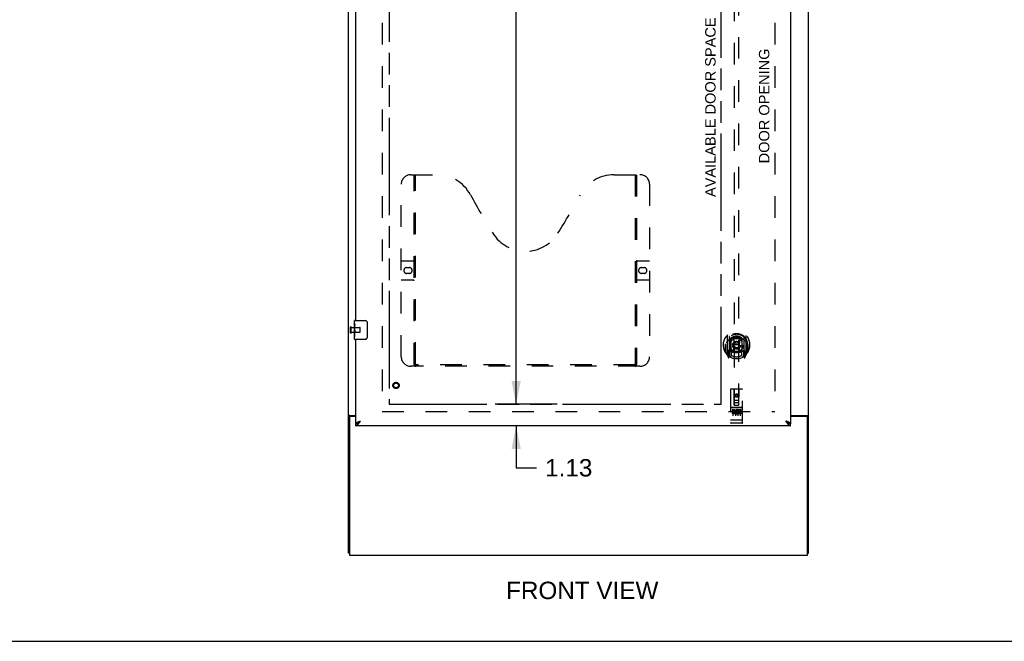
# Model space of a CAD drawing. Header units: inches. Extents: x 0 to 206, y 0 to 133.
# Tile 2 of 11: x 51 to 103, y 0 to 32. Entities that reach past the tile are written whole.
import ezdxf

# ---------------------------------------------------------------- set-up
doc = ezdxf.new("R2010")
doc.units = ezdxf.units.IN
doc.header["$LTSCALE"] = 11.303287
doc.header["$MEASUREMENT"] = 0
doc.linetypes.add('HIDDEN', pattern=[0.2, 0.1, -0.1])
doc.linetypes.add('PHANTOM', pattern=[0.8, 0.45, -0.05, 0.1, -0.05, 0.1, -0.05])
doc.layers.get('0').update_dxf_attribs({"linetype": 'CONTINUOUS'})
for name, color, linetype in [('02___PRT_ALL_AXES', 7, 'CONTINUOUS'), ('AVAILABLE_DOOR_SPACE', 7, 'CONTINUOUS'), ('DEFAULT_2', 8, 'HIDDEN'), ('DIMENSIONS', 7, 'CONTINUOUS')]:
    doc.layers.add(name, color=color, linetype=linetype)
doc.styles.get("Standard").update_dxf_attribs({"font": 'arial.ttf'})
doc.dimstyles.new('DIMSTYLE_1', dxfattribs={"dimtxt": 0.906681, "dimasz": 1.208908, "dimexe": 0.09, "dimexo": 0.07, "dimgap": 0.0375, "dimtad": 0, "dimtih": 1, "dimtoh": 1, "dimzin": 4, "dimdsep": 46, "dimtxsty": 'Standard', "dimblk": '_FILLED', "dimblk1": '_FILLED', "dimblk2": '_FILLED', "dimcen": 0.09, "dimazin": 1, "dimtfac": 1, "dimtdec": 3, "dimtofl": 0, "dimtmove": 0, "dimatfit": 3, "dimldrblk": '_FILLED', "dimfxl": 1, "dimtolj": 1, "dimtzin": 4, "dimarcsym": 0})

# ---------------------------------------------------------------- blocks, each defined once
blk = doc.blocks.new('_FILLED')
at = {"color": 0, "linetype": 'ByBlock'}
blk.add_solid([(0, 0), (-1, 0.2), (-1, -0.2)], dxfattribs=at)
blk = doc.blocks.new('*D15')
at = {"layer": 'DIMENSIONS', "color": 2, "linetype": 'Continuous'}
for p, q in [((79.424, 90.629), (76.197, 90.629)), ((77.285, 90.629), (77.285, 48.75)), ((77.285, 12.379), (77.285, 46.937)), ((79.424, 12.379), (76.197, 12.379))]:
    blk.add_line(p, q, dxfattribs=at)
at = {"layer": 'DIMENSIONS', "color": 2, "linetype": 'Continuous', "xscale": 1.2089077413, "yscale": 1.2089077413, "zscale": 1.2089077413}
for p, rotation in [((77.285, 90.629), 90), ((77.285, 12.379), 270)]:
    blk.add_blockref('_FILLED', p, dxfattribs=dict(at, rotation=rotation))
at = {"layer": 'DIMENSIONS', "color": 2, "linetype": 'Continuous', "insert": (77.285, 48.297), "char_height": 0.9067, "width": 3.16833, "attachment_point": 2, "line_spacing_factor": 0.9}
blk.add_mtext('78.25', dxfattribs=at)
blk = doc.blocks.new('*D16')
at = {"layer": 'DIMENSIONS', "color": 2, "linetype": 'Continuous'}
for p, q in [((77.285, 12.379), (77.285, 14.797)), ((79.424, 12.379), (76.197, 12.379)), ((77.285, 11.254), (77.285, 9.059)), ((77.285, 9.059), (78.343, 9.059))]:
    blk.add_line(p, q, dxfattribs=at)
at = {"layer": 'DIMENSIONS', "color": 2, "linetype": 'Continuous', "xscale": 1.2089077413, "yscale": 1.2089077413, "zscale": 1.2089077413}
for p, rotation in [((77.285, 12.379), 270), ((77.285, 11.254), 90)]:
    blk.add_blockref('_FILLED', p, dxfattribs=dict(at, rotation=rotation))
at = {"layer": 'DIMENSIONS', "color": 2, "linetype": 'Continuous', "insert": (78.797, 9.512), "char_height": 0.9067, "width": 2.46388, "attachment_point": 1, "line_spacing_factor": 0.9}
blk.add_mtext('1.13', dxfattribs=at)

msp = doc.modelspace()

# ---------------------------------------------------------------- linework, layer by layer
at = {"color": 3, "linetype": 'Continuous'}
for p, q in [((68.537, 4.608), (68.537, 94.4)), ((92.537, 4.608), (92.537, 94.4)), ((91.599, 91.65), (91.599, 11.358)), ((68.912, 16.754), (68.912, 39.254)), ((68.912, 11.358), (68.912, 15.754)), ((68.589, 11.684), (68.589, 4.504)), ((68.607, 11.796), (68.912, 11.796)), ((68.912, 11.744), (68.649, 11.744)), ((91.599, 11.796), (92.467, 11.796)), ((92.425, 11.744), (91.599, 11.744)), ((92.485, 4.504), (92.485, 11.684)), ((91.599, 11.254), (68.912, 11.254)), ((68.589, 4.504), (92.485, 4.504))]:
    msp.add_line(p, q, dxfattribs=at)
at = {"color": 7, "linetype": 'Continuous'}
for p, q in [((68.852, 16.593), (68.852, 16.739)), ((68.867, 16.754), (69.407, 16.754)), ((69.507, 16.654), (69.507, 15.854)), ((68.852, 16.335), (68.852, 16.369)), ((68.852, 16.138), (68.852, 16.17)), ((68.852, 15.769), (68.852, 15.908)), ((69.407, 15.754), (68.867, 15.754)), ((68.641, 11.755), (68.537, 11.755)), ((68.641, 11.744), (68.641, 11.755)), ((68.912, 11.254), (68.912, 11.358)), ((69.013, 11.386), (69.024, 11.393)), ((91.476, 11.399), (91.487, 11.393)), ((91.599, 11.254), (91.599, 11.358)), ((92.433, 11.755), (92.537, 11.755)), ((92.433, 11.755), (92.433, 11.744)), ((68.589, 4.608), (68.537, 4.608)), ((92.485, 4.608), (92.537, 4.608)), ((0, 0), (205.514, 0))]:
    msp.add_line(p, q, dxfattribs=at)
for points in [[(69.5, 16.69), (69.502, 16.684), (69.504, 16.678), (69.505, 16.672), (69.506, 16.666), (69.506, 16.66), (69.507, 16.654)], [(69.507, 15.854), (69.506, 15.847), (69.506, 15.841), (69.505, 15.835), (69.504, 15.829), (69.502, 15.823), (69.5, 15.818)], [(68.661, 11.773), (68.656, 11.77), (68.653, 11.769), (68.651, 11.768), (68.649, 11.766), (68.646, 11.765), (68.645, 11.763), (68.643, 11.762), (68.642, 11.76), (68.641, 11.759), (68.641, 11.757), (68.641, 11.755)], [(68.681, 11.796), (68.681, 11.794), (68.681, 11.792), (68.68, 11.79), (68.68, 11.788), (68.679, 11.786), (68.677, 11.785), (68.676, 11.783), (68.674, 11.781), (68.672, 11.78), (68.67, 11.778), (68.668, 11.777), (68.666, 11.776), (68.664, 11.774), (68.661, 11.773)], [(68.912, 11.358), (68.923, 11.358), (68.934, 11.359), (68.945, 11.361), (68.956, 11.363), (68.968, 11.367), (68.979, 11.371), (68.99, 11.375), (69.001, 11.38), (69.013, 11.386)], [(69.024, 11.393), (69.035, 11.399), (69.046, 11.407), (69.057, 11.415), (69.069, 11.423), (69.08, 11.432), (69.091, 11.441), (69.102, 11.45), (69.113, 11.46), (69.125, 11.47), (69.136, 11.48), (69.147, 11.49), (69.158, 11.5)], [(69.028, 11.395), (69.031, 11.4), (69.037, 11.408), (69.043, 11.415), (69.05, 11.422), (69.057, 11.429), (69.066, 11.436), (69.074, 11.443), (69.084, 11.45), (69.093, 11.457), (69.104, 11.465), (69.114, 11.472), (69.125, 11.479), (69.136, 11.486), (69.147, 11.493), (69.158, 11.5)], [(91.353, 11.5), (91.364, 11.49), (91.375, 11.48), (91.386, 11.47), (91.397, 11.46), (91.409, 11.45), (91.42, 11.441), (91.431, 11.432), (91.442, 11.423), (91.454, 11.415), (91.465, 11.407), (91.476, 11.399)], [(91.483, 11.395), (91.48, 11.4), (91.474, 11.408), (91.468, 11.415), (91.461, 11.422), (91.453, 11.429), (91.445, 11.436), (91.436, 11.443), (91.427, 11.45), (91.417, 11.457), (91.407, 11.465), (91.397, 11.472), (91.386, 11.479), (91.375, 11.486), (91.364, 11.493), (91.353, 11.5)], [(91.487, 11.393), (91.498, 11.386), (91.51, 11.38), (91.521, 11.375), (91.532, 11.371), (91.543, 11.367), (91.554, 11.363), (91.566, 11.361), (91.577, 11.359), (91.588, 11.358), (91.599, 11.358)], [(92.392, 11.796), (92.392, 11.794), (92.393, 11.792), (92.393, 11.79), (92.394, 11.788), (92.395, 11.786), (92.396, 11.785), (92.397, 11.783), (92.399, 11.781), (92.401, 11.78), (92.403, 11.778), (92.405, 11.777), (92.407, 11.776), (92.41, 11.774), (92.412, 11.773), (92.417, 11.77)], [(92.417, 11.77), (92.42, 11.769), (92.422, 11.768), (92.425, 11.766), (92.427, 11.765), (92.429, 11.763), (92.43, 11.762), (92.431, 11.76), (92.432, 11.759), (92.433, 11.757), (92.433, 11.755)]]:
    msp.add_lwpolyline(points, dxfattribs=at)
at = {"color": 3, "linetype": 'Continuous'}
for points in [[(68.572, 11.782), (68.568, 11.78), (68.564, 11.779), (68.561, 11.778), (68.557, 11.776), (68.554, 11.775), (68.551, 11.773), (68.549, 11.772), (68.546, 11.77), (68.544, 11.769), (68.542, 11.767), (68.54, 11.765), (68.539, 11.763), (68.538, 11.761), (68.537, 11.76), (68.537, 11.758), (68.537, 11.755)], [(68.607, 11.796), (68.604, 11.795), (68.602, 11.793), (68.599, 11.792), (68.596, 11.79), (68.592, 11.789), (68.588, 11.787), (68.584, 11.786), (68.58, 11.784), (68.572, 11.782)], [(68.912, 11.358), (68.912, 11.364), (68.914, 11.37), (68.916, 11.376), (68.92, 11.381), (68.925, 11.387), (68.93, 11.393), (68.937, 11.399), (68.945, 11.405), (68.953, 11.411), (68.963, 11.417), (68.973, 11.423), (68.984, 11.429), (68.996, 11.435), (69.008, 11.441)], [(68.912, 11.254), (68.923, 11.254), (68.934, 11.256), (68.945, 11.259), (68.956, 11.264), (68.968, 11.269), (68.979, 11.276), (68.99, 11.284), (69.001, 11.293), (69.013, 11.303), (69.024, 11.314), (69.035, 11.326), (69.046, 11.339), (69.057, 11.352)], [(69.008, 11.441), (69.021, 11.447), (69.035, 11.453), (69.049, 11.459), (69.064, 11.465), (69.079, 11.471), (69.094, 11.476), (69.11, 11.482), (69.126, 11.488), (69.142, 11.494), (69.158, 11.5)], [(69.057, 11.352), (69.069, 11.367), (69.08, 11.382), (69.091, 11.398), (69.102, 11.414), (69.113, 11.431), (69.125, 11.448), (69.136, 11.465), (69.147, 11.483), (69.158, 11.5)], [(91.503, 11.441), (91.49, 11.447), (91.476, 11.453), (91.462, 11.459), (91.447, 11.465), (91.432, 11.471), (91.416, 11.476), (91.401, 11.482), (91.385, 11.488), (91.369, 11.494), (91.353, 11.5)], [(91.353, 11.5), (91.364, 11.483), (91.375, 11.465), (91.386, 11.448), (91.397, 11.431), (91.409, 11.414), (91.42, 11.398), (91.431, 11.382), (91.442, 11.367)], [(91.442, 11.367), (91.454, 11.352), (91.465, 11.339), (91.476, 11.326), (91.487, 11.314), (91.498, 11.303), (91.51, 11.293), (91.521, 11.284), (91.532, 11.276), (91.543, 11.269), (91.554, 11.264), (91.566, 11.259), (91.577, 11.256), (91.588, 11.254), (91.599, 11.254)], [(91.599, 11.358), (91.599, 11.364), (91.597, 11.37), (91.594, 11.376), (91.591, 11.381), (91.586, 11.387), (91.58, 11.393), (91.574, 11.399), (91.566, 11.405), (91.558, 11.411), (91.548, 11.417), (91.538, 11.423), (91.527, 11.429), (91.515, 11.435), (91.503, 11.441)], [(92.467, 11.796), (92.469, 11.795), (92.471, 11.793), (92.474, 11.792), (92.477, 11.79), (92.481, 11.789), (92.485, 11.787), (92.489, 11.786), (92.493, 11.784)], [(92.493, 11.784), (92.501, 11.782), (92.505, 11.78), (92.509, 11.779), (92.513, 11.778), (92.516, 11.776), (92.519, 11.775), (92.522, 11.773), (92.525, 11.772), (92.527, 11.77), (92.53, 11.768), (92.532, 11.767), (92.533, 11.765), (92.534, 11.763), (92.535, 11.761), (92.536, 11.76), (92.537, 11.758), (92.537, 11.755)]]:
    msp.add_lwpolyline(points, dxfattribs=at)
at = {"color": 7, "linetype": 'Continuous'}
for centre, radius, start, end in [((68.867, 16.739), 0.015, 90, 180), ((69.407, 16.654), 0.1, 21.1999, 90), ((68.867, 15.769), 0.015, 180, 270), ((69.407, 15.854), 0.1, 270, 338.8001)]:
    msp.add_arc(centre, radius, start, end, dxfattribs=at)
at = {"color": 3, "linetype": 'Continuous'}
for centre, start, end in [((68.649, 11.684), 90, 180), ((92.425, 11.684), 0, 90)]:
    msp.add_arc(centre, 0.06, start, end, dxfattribs=at)
at = {"layer": '02___PRT_ALL_AXES', "color": 7, "linetype": 'Continuous'}
for p, q in [((68.852, 16.593), (68.852, 16.739)), ((68.852, 16.335), (68.852, 16.592)), ((68.857, 16.537), (68.852, 16.537)), ((68.859, 16.369), (68.859, 16.505)), ((68.852, 16.369), (68.859, 16.369)), ((68.852, 15.769), (68.852, 16.333)), ((68.853, 16.306), (68.852, 16.306)), ((68.852, 16.174), (68.858, 16.174)), ((68.852, 16.138), (68.859, 16.138)), ((68.852, 16.075), (68.859, 16.075)), ((68.853, 16.308), (68.855, 16.286)), ((68.859, 15.908), (68.859, 16.138)), ((68.852, 15.908), (68.859, 15.908))]:
    msp.add_line(p, q, dxfattribs=at)
at = {"layer": '02___PRT_ALL_AXES', "color": 8, "linetype": 'HIDDEN'}
for p, q in [((68.684, 16.378), (69.131, 16.378)), ((68.684, 16.13), (68.684, 16.378)), ((68.684, 16.13), (69.131, 16.13)), ((89.069, 12.214), (88.504, 12.214)), ((88.642, 12.092), (88.55, 12.092)), ((88.55, 12.092), (88.55, 12.05)), ((88.642, 12.05), (88.55, 12.05)), ((88.646, 12.006), (88.6, 12.006)), ((88.642, 11.965), (88.614, 11.965)), ((88.706, 11.921), (88.614, 11.921)), ((88.706, 11.879), (88.614, 11.879)), ((88.706, 11.921), (88.706, 11.879)), ((88.838, 11.927), (88.855, 11.888)), ((88.862, 12.057), (88.849, 12.038)), ((88.859, 12.082), (88.862, 12.08)), ((89.019, 12.092), (88.862, 12.092)), ((88.862, 12.092), (88.862, 12.08)), ((88.862, 12.057), (88.862, 11.879)), ((89.019, 11.879), (88.862, 11.879)), ((89.019, 12.05), (88.905, 12.05)), ((88.905, 12.05), (88.905, 12.006)), ((88.997, 12.006), (88.905, 12.006)), ((88.997, 11.964), (88.905, 11.964)), ((88.905, 11.964), (88.905, 11.921)), ((89.019, 11.921), (88.905, 11.921)), ((88.997, 12.006), (88.997, 11.964)), ((89.019, 12.092), (89.019, 12.05)), ((89.019, 11.921), (89.019, 11.879)), ((89.069, 11.386), (88.504, 11.386))]:
    msp.add_line(p, q, dxfattribs=at)
at = {"layer": '02___PRT_ALL_AXES', "color": 7, "linetype": 'Continuous'}
for points in [[(68.852, 16.593), (68.852, 16.589), (68.852, 16.585), (68.853, 16.579), (68.854, 16.566)], [(68.854, 16.566), (68.855, 16.558), (68.856, 16.55), (68.857, 16.542)], [(68.857, 16.542), (68.858, 16.533), (68.858, 16.524), (68.858, 16.515), (68.859, 16.505)], [(68.852, 16.335), (68.852, 16.327), (68.852, 16.318), (68.853, 16.308)], [(68.855, 16.286), (68.856, 16.274), (68.857, 16.262), (68.858, 16.25), (68.858, 16.237), (68.858, 16.225), (68.859, 16.212), (68.858, 16.199), (68.858, 16.186), (68.858, 16.174), (68.857, 16.161), (68.856, 16.149)]]:
    msp.add_lwpolyline(points, dxfattribs=at)
at = {"layer": '02___PRT_ALL_AXES', "color": 8, "linetype": 'HIDDEN'}
for centre, radius in [((71.016, 13.358), 0.124), ((88.787, 12.831), 0.085)]:
    msp.add_circle(centre, radius, dxfattribs=at)
for centre, radius, start, end in [((88.614, 11.943), 0.0644, 102.2995, 270.0775), ((88.614, 11.943), 0.0219, 89.9011, 270), ((88.642, 12.029), 0.0635, 270, 90), ((88.642, 12.028), 0.0219, 280.307, 90), ((88.813, 11.986), 0.107, 64.2636, 293.4027), ((88.813, 11.986), 0.0639, 54.8895, 293.4026)]:
    msp.add_arc(centre, radius, start, end, dxfattribs=at)
at = {"layer": '02___PRT_ALL_AXES', "color": 7, "linetype": 'Continuous'}
msp.add_ellipse((69.115, 16.17), major_axis=(0.263, 0), ratio=0.432808, start_param=3.141593, end_param=3.321581, dxfattribs=at)
at = {"layer": 'AVAILABLE_DOOR_SPACE', "color": 4, "linetype": 'PHANTOM'}
for p, q in [((70.662, 90.629), (70.662, 12.379)), ((87.974, 12.379), (87.974, 44.803)), ((70.662, 12.379), (80.24, 12.379)), ((80.24, 12.383), (80.27, 12.383)), ((80.24, 12.379), (80.24, 12.383)), ((80.27, 12.383), (80.27, 12.379)), ((80.27, 12.379), (87.974, 12.379))]:
    msp.add_line(p, q, dxfattribs=at)
at = {"layer": 'DEFAULT_2', "color": 8, "linetype": 'HIDDEN'}
for p, q in [((70.287, 91.056), (70.287, 11.952)), ((90.787, 91.056), (90.787, 11.952)), ((88.662, 49.333), (88.662, 12.331)), ((88.912, 12.331), (88.912, 49.333)), ((71.786, 24.358), (73.141, 24.358)), ((71.961, 14.448), (71.961, 24.358)), ((72.041, 14.478), (72.041, 24.358)), ((82.391, 24.358), (83.746, 24.358)), ((83.491, 24.358), (83.491, 14.478)), ((83.571, 24.358), (83.571, 14.448)), ((71.286, 14.858), (71.286, 23.858)), ((84.246, 23.858), (84.246, 14.858)), ((71.286, 19.858), (71.921, 19.858)), ((83.611, 19.858), (84.246, 19.858)), ((71.572, 19.508), (71.709, 19.508)), ((71.709, 19.208), (71.572, 19.208)), ((83.822, 19.508), (83.959, 19.508)), ((83.959, 19.208), (83.822, 19.208)), ((71.921, 18.858), (71.286, 18.858)), ((84.246, 18.858), (83.611, 18.858)), ((68.641, 16.112), (68.641, 16.396)), ((68.684, 16.112), (68.684, 16.396)), ((69.141, 16.14), (69.141, 16.368)), ((88.287, 15.959), (88.287, 14.991)), ((89.287, 14.991), (89.287, 15.959)), ((88.204, 15.475), (88.219, 15.475)), ((88.204, 15.475), (88.204, 15.087)), ((88.212, 15.522), (88.212, 15.525)), ((88.212, 15.064), (88.212, 15.522)), ((88.404, 15.905), (88.404, 14.889)), ((88.412, 15.88), (88.412, 14.877)), ((88.504, 15.157), (88.504, 15.788)), ((88.512, 15.841), (88.512, 15.738)), ((88.624, 15.815), (88.654, 15.475)), ((88.624, 15.131), (88.654, 15.475)), ((88.919, 15.475), (88.654, 15.475)), ((88.949, 15.815), (88.919, 15.475)), ((88.95, 15.131), (88.919, 15.475)), ((89.062, 15.738), (89.062, 15.841)), ((89.069, 15.788), (89.069, 15.157)), ((89.162, 15.88), (89.162, 14.877)), ((89.169, 15.905), (89.169, 14.889)), ((89.369, 15.475), (89.354, 15.475)), ((89.362, 15.522), (89.361, 15.525)), ((89.362, 15.064), (89.362, 15.522)), ((89.369, 15.475), (89.369, 15.087)), ((88.291, 14.981), (88.361, 14.805)), ((88.404, 15.146), (88.344, 15.146)), ((88.344, 15.146), (88.344, 14.996)), ((88.344, 14.996), (88.412, 14.996)), ((88.382, 15.05), (88.352, 15.004)), ((88.482, 14.827), (88.412, 14.936)), ((88.414, 15.109), (88.414, 14.902)), ((88.504, 15.147), (88.432, 15.147)), ((88.5, 15.129), (88.434, 15.129)), ((88.512, 15.177), (88.512, 14.924)), ((89.062, 14.924), (89.062, 15.177)), ((89.142, 15.147), (89.069, 15.147)), ((89.139, 15.129), (89.073, 15.129)), ((89.162, 14.936), (89.092, 14.827)), ((89.159, 14.902), (89.159, 15.109)), ((89.162, 14.996), (89.229, 14.996)), ((89.229, 15.146), (89.169, 15.146)), ((89.221, 15.004), (89.191, 15.05)), ((89.212, 14.805), (89.282, 14.981)), ((89.229, 14.996), (89.229, 15.146)), ((83.487, 14.438), (72.044, 14.438)), ((88.383, 14.886), (88.383, 14.885)), ((88.383, 14.885), (88.387, 14.882)), ((88.39, 14.808), (88.404, 14.889)), ((89.169, 14.889), (89.183, 14.808)), ((89.19, 14.885), (89.191, 14.886)), ((89.19, 14.885), (89.191, 14.886)), ((89.19, 14.885), (89.19, 14.885)), ((83.746, 14.358), (71.786, 14.358)), ((88.474, 13.141), (88.474, 11.416)), ((89.069, 13.171), (88.504, 13.171)), ((88.66, 12.331), (88.657, 13.141)), ((88.787, 12.904), (88.724, 12.868)), ((88.724, 12.868), (88.734, 12.862)), ((88.724, 12.868), (88.724, 12.795)), ((88.787, 12.892), (88.734, 12.862)), ((88.734, 12.862), (88.734, 12.801)), ((88.849, 12.868), (88.787, 12.904)), ((88.787, 12.904), (88.787, 12.892)), ((88.839, 12.862), (88.787, 12.892)), ((88.849, 12.868), (88.839, 12.862)), ((88.839, 12.801), (88.839, 12.862)), ((88.849, 12.795), (88.849, 12.868)), ((88.913, 12.331), (88.917, 13.141)), ((89.099, 11.416), (89.099, 13.141)), ((88.659, 12.581), (88.914, 12.581)), ((88.66, 12.331), (88.662, 12.331)), ((88.662, 12.331), (88.912, 12.331)), ((88.872, 12.456), (88.702, 12.456)), ((88.724, 12.795), (88.734, 12.801)), ((88.724, 12.795), (88.787, 12.759)), ((88.734, 12.801), (88.787, 12.771)), ((88.787, 12.771), (88.839, 12.801)), ((88.787, 12.759), (88.849, 12.795)), ((88.787, 12.759), (88.787, 12.771)), ((88.849, 12.795), (88.839, 12.801)), ((88.912, 12.331), (88.913, 12.331)), ((70.287, 12.004), (90.787, 12.004)), ((88.504, 12.214), (89.069, 12.214)), ((88.576, 12.198), (88.748, 12.198)), ((88.599, 12.083), (88.599, 11.777)), ((88.724, 12.083), (88.724, 11.777)), ((88.826, 12.198), (88.998, 12.198)), ((88.849, 12.083), (88.849, 11.777)), ((88.974, 12.083), (88.974, 11.777)), ((88.492, 11.545), (88.491, 11.545)), ((88.493, 11.545), (88.492, 11.545)), ((88.494, 11.545), (88.493, 11.545)), ((88.493, 11.545), (88.493, 11.545)), ((88.495, 11.545), (88.494, 11.545)), ((88.496, 11.545), (88.495, 11.545)), ((88.497, 11.544), (88.496, 11.545)), ((88.498, 11.544), (88.497, 11.544)), ((88.497, 11.544), (88.497, 11.544)), ((88.499, 11.544), (88.498, 11.544)), ((88.5, 11.544), (88.499, 11.544)), ((88.501, 11.544), (88.5, 11.544)), ((88.502, 11.544), (88.501, 11.544)), ((88.503, 11.544), (88.502, 11.544)), ((88.502, 11.544), (88.502, 11.544)), ((88.504, 11.544), (88.503, 11.544)), ((89.07, 11.544), (88.504, 11.544)), ((88.754, 11.386), (88.569, 11.386)), ((89.004, 11.386), (88.819, 11.386)), ((89.07, 11.544), (89.071, 11.544)), ((89.07, 11.544), (89.07, 11.544)), ((89.071, 11.544), (89.072, 11.544)), ((89.072, 11.544), (89.073, 11.544)), ((89.073, 11.544), (89.074, 11.544)), ((89.074, 11.544), (89.075, 11.544)), ((89.075, 11.544), (89.076, 11.544)), ((89.075, 11.544), (89.075, 11.544)), ((89.076, 11.544), (89.077, 11.544)), ((89.077, 11.544), (89.078, 11.545)), ((89.078, 11.545), (89.079, 11.545)), ((89.079, 11.545), (89.08, 11.545)), ((89.079, 11.545), (89.079, 11.545)), ((89.08, 11.545), (89.081, 11.545)), ((89.081, 11.545), (89.082, 11.545)), ((89.082, 11.545), (89.083, 11.545)), ((89.083, 11.545), (89.083, 11.545))]:
    msp.add_line(p, q, dxfattribs=at)
for points in [[(88.332, 15.69), (88.331, 15.689), (88.329, 15.688), (88.328, 15.686), (88.326, 15.685), (88.325, 15.683), (88.323, 15.682), (88.321, 15.68), (88.319, 15.678), (88.318, 15.676), (88.316, 15.675), (88.314, 15.673), (88.312, 15.671), (88.31, 15.668), (88.308, 15.666), (88.306, 15.664), (88.304, 15.662), (88.302, 15.659), (88.3, 15.657), (88.298, 15.654), (88.296, 15.651), (88.294, 15.648), (88.292, 15.645), (88.289, 15.642), (88.287, 15.639), (88.284, 15.636), (88.282, 15.632), (88.28, 15.629), (88.277, 15.625), (88.274, 15.621), (88.272, 15.617), (88.269, 15.613), (88.266, 15.608), (88.263, 15.604), (88.26, 15.599), (88.257, 15.594), (88.254, 15.589)], [(88.599, 15.832), (88.604, 15.833), (88.61, 15.835), (88.615, 15.836), (88.62, 15.838), (88.626, 15.839), (88.631, 15.84), (88.637, 15.841), (88.642, 15.843), (88.648, 15.844), (88.653, 15.845), (88.659, 15.846), (88.664, 15.847), (88.67, 15.848), (88.675, 15.849), (88.681, 15.85), (88.686, 15.85), (88.692, 15.851), (88.697, 15.852), (88.703, 15.853), (88.708, 15.853), (88.714, 15.854), (88.72, 15.855), (88.725, 15.855), (88.731, 15.855), (88.736, 15.856), (88.742, 15.856), (88.748, 15.857), (88.753, 15.857), (88.759, 15.857), (88.764, 15.857), (88.77, 15.858), (88.775, 15.858), (88.781, 15.858), (88.787, 15.858), (88.792, 15.858), (88.798, 15.858), (88.803, 15.858), (88.809, 15.857), (88.815, 15.857), (88.82, 15.857), (88.826, 15.857), (88.831, 15.856), (88.837, 15.856), (88.843, 15.855), (88.848, 15.855), (88.854, 15.855), (88.859, 15.854), (88.865, 15.853), (88.87, 15.853), (88.876, 15.852), (88.882, 15.851), (88.887, 15.85), (88.893, 15.85), (88.898, 15.849), (88.904, 15.848), (88.909, 15.847), (88.915, 15.846), (88.92, 15.845), (88.926, 15.844), (88.931, 15.843), (88.937, 15.841), (88.942, 15.84), (88.948, 15.839), (88.953, 15.838), (88.958, 15.836), (88.964, 15.835), (88.969, 15.833), (88.975, 15.832)], [(89.319, 15.589), (89.316, 15.594), (89.313, 15.599), (89.31, 15.604), (89.307, 15.608), (89.304, 15.613), (89.302, 15.617), (89.299, 15.621), (89.296, 15.625), (89.294, 15.629), (89.291, 15.632), (89.289, 15.636), (89.286, 15.639), (89.284, 15.642), (89.282, 15.645), (89.28, 15.648), (89.277, 15.651), (89.275, 15.654), (89.273, 15.657), (89.271, 15.659), (89.269, 15.662), (89.267, 15.664), (89.265, 15.666), (89.263, 15.668), (89.261, 15.671), (89.259, 15.673), (89.257, 15.675), (89.256, 15.676), (89.254, 15.678), (89.252, 15.68), (89.25, 15.682), (89.249, 15.683), (89.247, 15.685), (89.246, 15.686), (89.244, 15.688), (89.243, 15.689), (89.241, 15.69)], [(71.951, 14.478), (71.967, 14.467), (71.983, 14.457), (71.999, 14.449), (72.014, 14.443), (72.029, 14.439), (72.044, 14.438)], [(83.487, 14.438), (83.502, 14.439), (83.517, 14.443), (83.533, 14.449), (83.549, 14.457), (83.565, 14.467), (83.581, 14.478)], [(88.569, 12.197), (88.569, 12.197), (88.569, 12.197), (88.569, 12.197), (88.57, 12.197), (88.57, 12.197), (88.57, 12.197), (88.57, 12.197), (88.57, 12.197), (88.57, 12.197), (88.57, 12.197), (88.57, 12.197), (88.57, 12.198), (88.57, 12.198), (88.571, 12.198), (88.571, 12.198), (88.571, 12.198), (88.571, 12.198), (88.571, 12.198), (88.571, 12.198), (88.571, 12.198), (88.571, 12.198), (88.572, 12.198), (88.572, 12.198), (88.572, 12.198), (88.572, 12.198), (88.572, 12.198), (88.572, 12.198), (88.572, 12.198), (88.573, 12.198), (88.573, 12.198), (88.573, 12.198), (88.573, 12.198), (88.573, 12.198), (88.573, 12.198), (88.574, 12.198), (88.574, 12.198), (88.574, 12.198), (88.574, 12.198), (88.574, 12.198), (88.575, 12.198), (88.575, 12.198), (88.575, 12.198), (88.575, 12.198), (88.575, 12.198), (88.576, 12.198)], [(88.748, 12.198), (88.748, 12.198), (88.748, 12.198), (88.748, 12.198), (88.748, 12.198), (88.749, 12.198), (88.749, 12.198), (88.749, 12.198), (88.749, 12.198), (88.749, 12.198), (88.75, 12.198), (88.75, 12.198), (88.75, 12.198), (88.75, 12.198), (88.75, 12.198), (88.75, 12.198), (88.751, 12.198), (88.751, 12.198), (88.751, 12.198), (88.751, 12.198), (88.751, 12.198), (88.751, 12.198), (88.751, 12.198), (88.752, 12.198), (88.752, 12.198), (88.752, 12.198), (88.752, 12.198), (88.752, 12.198), (88.752, 12.198), (88.752, 12.198), (88.753, 12.198), (88.753, 12.198), (88.753, 12.198), (88.753, 12.198), (88.753, 12.198), (88.753, 12.197), (88.753, 12.197), (88.753, 12.197), (88.753, 12.197), (88.754, 12.197), (88.754, 12.197), (88.754, 12.197), (88.754, 12.197), (88.754, 12.197), (88.754, 12.197), (88.754, 12.197), (88.754, 12.197)], [(88.819, 12.197), (88.819, 12.197), (88.819, 12.197), (88.819, 12.197), (88.82, 12.197), (88.82, 12.197), (88.82, 12.197), (88.82, 12.197), (88.82, 12.197), (88.82, 12.197), (88.82, 12.197), (88.82, 12.197), (88.82, 12.198), (88.82, 12.198), (88.821, 12.198), (88.821, 12.198), (88.821, 12.198), (88.821, 12.198), (88.821, 12.198), (88.821, 12.198), (88.821, 12.198), (88.821, 12.198), (88.822, 12.198), (88.822, 12.198), (88.822, 12.198), (88.822, 12.198), (88.822, 12.198), (88.822, 12.198), (88.822, 12.198), (88.823, 12.198), (88.823, 12.198), (88.823, 12.198), (88.823, 12.198), (88.823, 12.198), (88.823, 12.198), (88.824, 12.198), (88.824, 12.198), (88.824, 12.198), (88.824, 12.198), (88.824, 12.198), (88.825, 12.198), (88.825, 12.198), (88.825, 12.198), (88.825, 12.198), (88.825, 12.198), (88.826, 12.198)], [(88.998, 12.198), (88.998, 12.198), (88.998, 12.198), (88.998, 12.198), (88.998, 12.198), (88.999, 12.198), (88.999, 12.198), (88.999, 12.198), (88.999, 12.198), (88.999, 12.198), (89, 12.198), (89, 12.198), (89, 12.198), (89, 12.198), (89, 12.198), (89, 12.198), (89.001, 12.198), (89.001, 12.198), (89.001, 12.198), (89.001, 12.198), (89.001, 12.198), (89.001, 12.198), (89.001, 12.198), (89.002, 12.198), (89.002, 12.198), (89.002, 12.198), (89.002, 12.198), (89.002, 12.198), (89.002, 12.198), (89.002, 12.198), (89.003, 12.198), (89.003, 12.198), (89.003, 12.198), (89.003, 12.198), (89.003, 12.198), (89.003, 12.197), (89.003, 12.197), (89.003, 12.197), (89.003, 12.197), (89.004, 12.197), (89.004, 12.197), (89.004, 12.197), (89.004, 12.197), (89.004, 12.197), (89.004, 12.197), (89.004, 12.197), (89.004, 12.197)], [(88.491, 11.545), (88.49, 11.545), (88.49, 11.545), (88.49, 11.545), (88.489, 11.545), (88.489, 11.545), (88.489, 11.545), (88.488, 11.545), (88.488, 11.545), (88.487, 11.545), (88.487, 11.546), (88.487, 11.546), (88.486, 11.546), (88.486, 11.546), (88.486, 11.546), (88.485, 11.546), (88.485, 11.546), (88.485, 11.546), (88.484, 11.546), (88.484, 11.546), (88.484, 11.546), (88.484, 11.546), (88.483, 11.546), (88.483, 11.546), (88.483, 11.546), (88.482, 11.547), (88.482, 11.547), (88.482, 11.547), (88.482, 11.547), (88.481, 11.547), (88.481, 11.547), (88.481, 11.547), (88.48, 11.547), (88.48, 11.547), (88.48, 11.547), (88.48, 11.547), (88.479, 11.547), (88.479, 11.548), (88.479, 11.548), (88.479, 11.548), (88.479, 11.548), (88.478, 11.548), (88.478, 11.548), (88.478, 11.548), (88.478, 11.548), (88.478, 11.548), (88.477, 11.548), (88.477, 11.548), (88.477, 11.549), (88.477, 11.549), (88.477, 11.549), (88.476, 11.549), (88.476, 11.549), (88.476, 11.549), (88.476, 11.549), (88.476, 11.549), (88.476, 11.549), (88.476, 11.549), (88.475, 11.55), (88.475, 11.55), (88.475, 11.55), (88.475, 11.55), (88.475, 11.55), (88.475, 11.55), (88.475, 11.55), (88.475, 11.55), (88.475, 11.55), (88.475, 11.55), (88.475, 11.551), (88.474, 11.551), (88.474, 11.551), (88.474, 11.551), (88.474, 11.551), (88.474, 11.551), (88.474, 11.551), (88.474, 11.551), (88.474, 11.551), (88.474, 11.551), (88.474, 11.552), (88.474, 11.552)], [(89.083, 11.545), (89.084, 11.545), (89.084, 11.545), (89.084, 11.545), (89.085, 11.545), (89.085, 11.545), (89.085, 11.545), (89.086, 11.545), (89.086, 11.546), (89.087, 11.546), (89.087, 11.546), (89.087, 11.546), (89.088, 11.546), (89.088, 11.546), (89.088, 11.546), (89.089, 11.546), (89.089, 11.546), (89.089, 11.546), (89.089, 11.546), (89.09, 11.546), (89.09, 11.546), (89.09, 11.546), (89.091, 11.546), (89.091, 11.547), (89.091, 11.547), (89.092, 11.547), (89.092, 11.547), (89.092, 11.547), (89.092, 11.547), (89.093, 11.547), (89.093, 11.547), (89.093, 11.547), (89.093, 11.547), (89.094, 11.547), (89.094, 11.547), (89.094, 11.548), (89.094, 11.548), (89.095, 11.548), (89.095, 11.548), (89.095, 11.548), (89.095, 11.548), (89.095, 11.548), (89.096, 11.548), (89.096, 11.548), (89.096, 11.548), (89.096, 11.548), (89.096, 11.549), (89.097, 11.549), (89.097, 11.549), (89.097, 11.549), (89.097, 11.549), (89.097, 11.549), (89.097, 11.549), (89.097, 11.549), (89.098, 11.549), (89.098, 11.549), (89.098, 11.55), (89.098, 11.55), (89.098, 11.55), (89.098, 11.55), (89.098, 11.55), (89.098, 11.55), (89.099, 11.55), (89.099, 11.55), (89.099, 11.55), (89.099, 11.55), (89.099, 11.551), (89.099, 11.551), (89.099, 11.551), (89.099, 11.551), (89.099, 11.551), (89.099, 11.551), (89.099, 11.551), (89.099, 11.551), (89.099, 11.551), (89.099, 11.551), (89.099, 11.552), (89.099, 11.552)]]:
    msp.add_lwpolyline(points, dxfattribs=at)
for centre, radius in [((88.787, 15.457), 0.35), ((88.787, 15.457), 0.335), ((88.787, 15.457), 0.205), ((88.787, 15.457), 0.133), ((71.016, 13.358), 0.164), ((71.016, 13.358), 0.124), ((88.787, 12.831), 0.0845)]:
    msp.add_circle(centre, radius, dxfattribs=at)
for centre, radius, start, end in [((71.786, 23.858), 0.5, 90, 180), ((73.141, 22.358), 2, 28.4813, 90), ((82.391, 22.358), 2, 90, 151.5187), ((83.746, 23.858), 0.5, 0, 90), ((109.449, 42.056), 39.307, 208.4813, 211.8705), ((46.083, 42.056), 39.307, 328.1295, 331.5187), ((77.766, 22.358), 2, 211.8705, 328.1295), ((71.921, 19.898), 0.04, 270, 360), ((83.611, 19.898), 0.04, 180, 270), ((71.572, 19.358), 0.15, 90, 270), ((71.709, 19.358), 0.15, 270, 90), ((83.822, 19.358), 0.15, 90, 270), ((83.959, 19.358), 0.15, 270, 90), ((71.921, 18.818), 0.04, 0, 90), ((83.611, 18.818), 0.04, 90, 180), ((68.662, 16.396), 0.0215, 360, 180), ((68.662, 16.112), 0.0215, 180, 0), ((69.131, 16.368), 0.01, 360, 90), ((69.131, 16.14), 0.01, 270, 0), ((88.787, 15.475), 0.7, 305.5126, 234.4874), ((88.787, 15.473), 0.583, 0.2464, 179.7536), ((88.787, 15.447), 0.58, 7.6622, 172.3378), ((88.302, 15.959), 0.015, 135.0748, 180), ((89.272, 15.959), 0.015, 0, 44.9252), ((88.232, 15.522), 0.02, 172.3378, 180), ((88.787, 15.158), 0.7, 49.529, 130.471), ((88.419, 15.905), 0.015, 130.3587, 180), ((88.432, 15.88), 0.02, 129.3378, 179.9984), ((88.519, 15.788), 0.015, 112.9863, 180), ((88.787, 15.447), 0.48, 55.0461, 124.9539), ((88.542, 15.738), 0.03, 180, 311.1261), ((88.787, 15.457), 0.343, 48.8739, 131.1261), ((88.604, 15.813), 0.02, 5.0796, 105.5752), ((88.969, 15.813), 0.02, 74.4248, 174.9204), ((89.032, 15.738), 0.03, 228.8739, 360), ((89.054, 15.788), 0.015, 0, 67.0137), ((89.142, 15.88), 0.02, 0, 50.6594), ((89.154, 15.905), 0.015, 0, 49.6413), ((89.342, 15.522), 0.02, 0, 7.6622), ((88.232, 15.064), 0.02, 180, 215.2961), ((88.787, 15.457), 0.7, 215.2961, 324.7039), ((88.302, 14.991), 0.015, 180, 224.9252), ((88.357, 15.001), 0.005, 147.3208, 270), ((88.787, 15.788), 0.7, 233.2319, 306.7681), ((88.392, 14.922), 0.02, 234.4874, 360), ((88.224, 15.151), 0.188, 327.3208, 360), ((88.394, 14.902), 0.02, 234.7457, 360), ((88.432, 15.127), 0.02, 90, 180), ((88.434, 15.109), 0.02, 90, 180), ((88.5, 15.109), 0.02, 66.536, 90), ((88.519, 15.157), 0.015, 180, 247.0137), ((88.787, 15.77), 0.7, 246.536, 293.464), ((88.542, 15.177), 0.03, 48.8739, 180), ((88.787, 15.457), 0.6, 242.7204, 297.2796), ((88.787, 15.457), 0.343, 228.8739, 311.1261), ((88.604, 15.133), 0.02, 254.3869, 354.9204), ((88.97, 15.133), 0.02, 185.0796, 285.6131), ((89.032, 15.177), 0.03, 0, 131.1261), ((89.054, 15.157), 0.015, 292.9863, 360), ((89.073, 15.109), 0.02, 90, 113.464), ((89.139, 15.109), 0.02, 0, 90), ((89.142, 15.127), 0.02, 0, 90), ((89.179, 14.902), 0.02, 180, 305.2543), ((89.35, 15.151), 0.188, 180, 212.6792), ((89.182, 14.922), 0.02, 180, 305.5126), ((89.217, 15.001), 0.005, 270, 32.6792), ((89.272, 14.991), 0.015, 315.0748, 360), ((89.342, 15.064), 0.02, 324.7039, 360), ((71.786, 14.858), 0.5, 180, 270), ((72.051, 14.448), 0.09, 180, 270), ((72.081, 14.478), 0.04, 180, 270), ((83.451, 14.478), 0.04, 270, 360), ((83.481, 14.448), 0.09, 270, 360), ((83.746, 14.858), 0.5, 270, 360), ((88.375, 14.811), 0.015, 201.8041, 350), ((88.432, 14.877), 0.02, 180, 238.5295), ((89.142, 14.877), 0.02, 301.4688, 359.9992), ((89.198, 14.811), 0.015, 190, 338.1959), ((88.504, 13.141), 0.03, 90, 180), ((88.627, 13.141), 0.03, 0, 90), ((88.947, 13.141), 0.03, 90, 180), ((89.069, 13.141), 0.03, 0, 90), ((88.702, 12.416), 0.04, 90, 180), ((88.702, 12.371), 0.04, 180, 270), ((88.872, 12.416), 0.04, 0, 90), ((88.872, 12.371), 0.04, 270, 360), ((88.504, 12.244), 0.03, 180, 270), ((89.069, 12.244), 0.03, 270, 360), ((88.504, 11.416), 0.03, 180, 270), ((89.069, 11.416), 0.03, 270, 360)]:
    msp.add_arc(centre, radius, start, end, dxfattribs=at)

# ---------------------------------------------------------------- texts
at = {"layer": 'DIMENSIONS', "color": 2, "linetype": 'Continuous', "char_height": 0.54401, "attachment_point": 1, "rotation": 90, "line_spacing_factor": 0.9}
for s, insert, width in [('AVAILABLE DOOR SPACE', (87.148, 23.194), 9.35735), ('DOOR OPENING', (89.953, 24.95), 5.98612)]:
    msp.add_mtext(s, dxfattribs=dict(at, insert=insert, width=width))
at = {"layer": 'DIMENSIONS', "color": 2, "linetype": 'Continuous', "insert": (80.733, 3.112), "char_height": 0.9067, "width": 7.9343, "attachment_point": 2, "line_spacing_factor": 0.9}
msp.add_mtext('FRONT VIEW', dxfattribs=at)

# ---------------------------------------------------------------- dimensions: what is measured, and where the dimension line sits
at = {"layer": 'DIMENSIONS', "color": 2, "linetype": 'Continuous'}
for base, p1, p2, picture, middle in [((77.285, 12.379), (79.494, 90.629), (79.494, 12.379), '*D15', (77.289, 47.838)), ((77.285376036, 11.253719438), (79.494178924, 12.378719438), (68.931664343, 11.253719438), '*D16', (80.067717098, 9.053814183))]:
    dim = msp.add_linear_dim(base=base, p1=p1, p2=p2, angle=270, dimstyle='DIMSTYLE_1', dxfattribs=at)
    dim.commit()
    dim.dimension.update_dxf_attribs({"geometry": picture, "text_midpoint": middle, "dimtype": 160})

doc.saveas('drawing.dxf')
